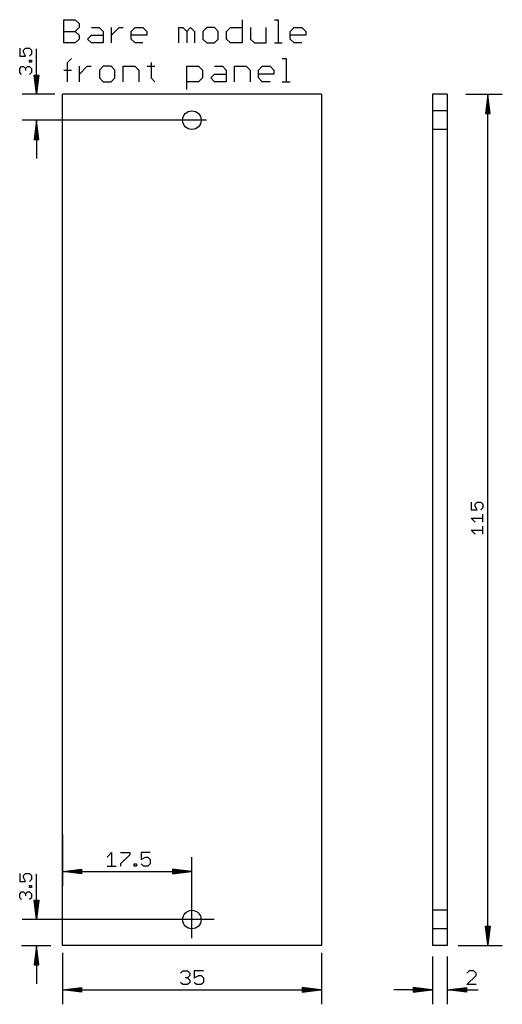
# Model space of a CAD drawing. Extents: x -11 to 144, y -8 to 125.
# Tile 2 of 2: x 79 to 144, y -8 to 125. Entities that reach past the tile are written whole.
import ezdxf

# ---------------------------------------------------------------- set-up
doc = ezdxf.new("R2010")
doc.units = 0
for name, color, linetype in [('114', 253, 'CONTINUOUS'), ('20', 7, 'CONTINUOUS'), ('47', 140, 'CONTINUOUS')]:
    doc.layers.add(name, color=color, linetype=linetype)

msp = doc.modelspace()

# ---------------------------------------------------------------- linework, layer by layer
at = {"layer": '114'}
for p, q in [((85.1778, 121.9278), (85.1778, 125.0749)), ((85.1778, 125.0749), (86.7513, 125.0749)), ((86.7513, 125.0749), (87.2759, 124.5504)), ((109.298, 125.0749), (109.298, 121.9278)), ((113.6455, 125.0749), (114.17, 125.0749)), ((114.17, 125.0749), (114.17, 121.9278)), ((87.2759, 124.0259), (86.7513, 123.5013)), ((87.2759, 124.5504), (87.2759, 124.0259)), ((88.9251, 124.0259), (89.9741, 124.0259)), ((89.9741, 124.0259), (90.4986, 123.5013)), ((91.6233, 121.9278), (91.6233, 124.0259)), ((91.6233, 122.9768), (92.6723, 124.0259)), ((92.6723, 124.0259), (93.1968, 124.0259)), ((94.3089, 123.5013), (94.8334, 124.0259)), ((94.8334, 124.0259), (95.8825, 124.0259)), ((95.8825, 124.0259), (96.407, 123.5013)), ((100.7544, 121.9278), (100.7544, 124.0259)), ((100.7544, 124.0259), (101.279, 124.0259)), ((101.279, 124.0259), (101.8035, 123.5013)), ((101.8035, 123.5013), (102.328, 124.0259)), ((102.328, 124.0259), (102.8525, 123.5013)), ((104.5017, 124.0259), (103.9772, 123.5013)), ((105.5507, 124.0259), (104.5017, 124.0259)), ((106.0753, 123.5013), (105.5507, 124.0259)), ((107.1999, 123.5013), (107.7245, 124.0259)), ((107.7245, 124.0259), (109.298, 124.0259)), ((110.4227, 124.0259), (110.4227, 122.4523)), ((112.5208, 121.9278), (112.5208, 124.0259)), ((115.794, 123.5013), (116.3185, 124.0259)), ((116.3185, 124.0259), (117.3675, 124.0259)), ((117.3675, 124.0259), (117.892, 123.5013)), ((85.1778, 123.5013), (86.7513, 123.5013)), ((86.7513, 123.5013), (87.2759, 122.9768)), ((87.2759, 122.4523), (86.7513, 121.9278)), ((87.2759, 122.9768), (87.2759, 122.4523)), ((88.4006, 122.4523), (88.9251, 122.9768)), ((88.9251, 121.9278), (88.4006, 122.4523)), ((88.9251, 122.9768), (90.4986, 122.9768)), ((90.4986, 123.5013), (90.4986, 121.9278)), ((94.3089, 122.4523), (94.3089, 123.5013)), ((96.407, 122.9768), (94.3089, 122.9768)), ((94.8334, 121.9278), (94.3089, 122.4523)), ((96.407, 123.5013), (96.407, 122.9768)), ((101.8035, 123.5013), (101.8035, 121.9278)), ((102.8525, 123.5013), (102.8525, 121.9278)), ((103.9772, 123.5013), (103.9772, 122.4523)), ((103.9772, 122.4523), (104.5017, 121.9278)), ((105.5507, 121.9278), (106.0753, 122.4523)), ((106.0753, 122.4523), (106.0753, 123.5013)), ((107.1999, 122.4523), (107.1999, 123.5013)), ((107.7245, 121.9278), (107.1999, 122.4523)), ((110.4227, 122.4523), (110.9472, 121.9278)), ((115.794, 122.4523), (115.794, 123.5013)), ((117.892, 122.9768), (115.794, 122.9768)), ((116.3185, 121.9278), (115.794, 122.4523)), ((117.892, 123.5013), (117.892, 122.9768)), ((86.7513, 121.9278), (85.1778, 121.9278)), ((90.4986, 121.9278), (88.9251, 121.9278)), ((95.8825, 121.9278), (94.8334, 121.9278)), ((104.5017, 121.9278), (105.5507, 121.9278)), ((109.298, 121.9278), (107.7245, 121.9278)), ((110.9472, 121.9278), (112.5208, 121.9278)), ((113.6455, 121.9278), (114.6945, 121.9278)), ((117.3675, 121.9278), (116.3185, 121.9278)), ((85.7023, 119.3004), (86.2268, 119.8249)), ((114.7197, 119.8249), (115.2442, 119.8249)), ((115.2442, 119.8249), (115.2442, 116.6778)), ((85.7023, 116.6778), (85.7023, 119.3004)), ((87.3263, 116.6778), (87.3263, 118.7759)), ((87.3263, 117.7268), (88.3753, 118.7759)), ((88.3753, 118.7759), (88.8998, 118.7759)), ((90.5364, 118.7759), (90.0119, 118.2513)), ((91.5855, 118.7759), (90.5364, 118.7759)), ((92.11, 118.2513), (91.5855, 118.7759)), ((93.2347, 116.6778), (93.2347, 118.7759)), ((93.2347, 118.7759), (94.8082, 118.7759)), ((94.8082, 118.7759), (95.3327, 118.2513)), ((96.4574, 118.7759), (97.5065, 118.7759)), ((96.9819, 119.3004), (96.9819, 117.2023)), ((101.8287, 115.6288), (101.8287, 118.7759)), ((101.8287, 118.7759), (103.4022, 118.7759)), ((103.4022, 118.7759), (103.9267, 118.2513)), ((105.576, 118.7759), (106.625, 118.7759)), ((106.625, 118.7759), (107.1495, 118.2513)), ((108.2742, 116.6778), (108.2742, 118.7759)), ((108.2742, 118.7759), (109.8477, 118.7759)), ((109.8477, 118.7759), (110.3723, 118.2513)), ((111.4969, 118.2513), (112.0215, 118.7759)), ((112.0215, 118.7759), (113.0705, 118.7759)), ((113.0705, 118.7759), (113.595, 118.2513)), ((85.1778, 118.2513), (86.2268, 118.2513)), ((90.0119, 118.2513), (90.0119, 117.2023)), ((90.0119, 117.2023), (90.5364, 116.6778)), ((91.5855, 116.6778), (92.11, 117.2023)), ((92.11, 117.2023), (92.11, 118.2513)), ((95.3327, 118.2513), (95.3327, 116.6778)), ((96.9819, 117.2023), (97.5065, 116.6778)), ((103.9267, 117.2023), (103.4022, 116.6778)), ((103.9267, 118.2513), (103.9267, 117.2023)), ((105.0514, 117.2023), (105.576, 117.7268)), ((105.576, 116.6778), (105.0514, 117.2023)), ((105.576, 117.7268), (107.1495, 117.7268)), ((107.1495, 118.2513), (107.1495, 116.6778)), ((110.3723, 118.2513), (110.3723, 116.6778)), ((111.4969, 117.2023), (111.4969, 118.2513)), ((113.595, 117.7268), (111.4969, 117.7268)), ((112.0215, 116.6778), (111.4969, 117.2023)), ((113.595, 118.2513), (113.595, 117.7268)), ((90.5364, 116.6778), (91.5855, 116.6778)), ((103.4022, 116.6778), (101.8287, 116.6778)), ((107.1495, 116.6778), (105.576, 116.6778)), ((113.0705, 116.6778), (112.0215, 116.6778)), ((114.7197, 116.6778), (115.7687, 116.6778))]:
    msp.add_line(p, q, dxfattribs=at)
at = {"layer": '20'}
for p, q in [((85, 0), (85, 115)), ((120, 115), (85, 115)), ((120, 115), (120, 0)), ((135, 115), (135, 4.75)), ((137, 115), (135, 115)), ((137, 115), (137, 4.75)), ((137, 112.75), (135, 112.75)), ((137, 110.25), (135, 110.25)), ((135, 4.75), (135, 2.25)), ((137, 4.75), (135, 4.75)), ((137, 4.75), (137, 2.25)), ((135, 2.25), (135, 0)), ((137, 2.25), (135, 2.25)), ((137, 2.25), (137, 0)), ((120, 0), (85, 0)), ((137, 0), (135, 0))]:
    msp.add_line(p, q, dxfattribs=at)
for centre in [(102.5, 111.5), (102.5, 3.5)]:
    msp.add_circle(centre, 1.25, dxfattribs=at)
at = {"layer": '47'}
for p, q in [((79.235, 121.2123), (79.235, 120.1446)), ((79.7689, 120.9454), (80.0358, 121.2123)), ((80.0358, 121.2123), (80.5697, 121.2123)), ((80.5697, 121.2123), (80.8366, 120.9454)), ((81.5, 115.065), (81.5, 121.1346)), ((79.235, 120.1446), (80.0358, 120.1446)), ((79.7689, 120.6785), (79.7689, 120.9454)), ((80.0358, 120.1446), (79.7689, 120.6785)), ((80.8366, 120.4116), (80.5697, 120.1446)), ((80.8366, 120.9454), (80.8366, 120.4116)), ((79.235, 118.4897), (79.502, 118.7566)), ((79.235, 117.9558), (79.235, 118.4897)), ((79.502, 118.7566), (79.7689, 118.7566)), ((79.7689, 118.7566), (80.0358, 118.4897)), ((80.0358, 118.4897), (80.3027, 118.7566)), ((80.0358, 118.4897), (80.0358, 118.2228)), ((80.3027, 118.7566), (80.5697, 118.7566)), ((80.5697, 119.3261), (80.5697, 119.593)), ((80.5697, 119.593), (80.8366, 119.593)), ((80.8366, 119.3261), (80.5697, 119.3261)), ((80.5697, 118.7566), (80.8366, 118.4897)), ((80.8366, 119.593), (80.8366, 119.3261)), ((80.8366, 118.4897), (80.8366, 117.9558)), ((79.502, 117.6889), (79.235, 117.9558)), ((80.8366, 117.9558), (80.5697, 117.6889)), ((81.5, 115.065), (81.1808, 117.6)), ((81.1808, 117.6), (81.8192, 117.6)), ((81.5, 115.065), (81.24, 117.6)), ((81.5, 115.065), (81.37, 117.6)), ((81.8192, 117.6), (81.5, 115.065)), ((81.63, 117.6), (81.5, 115.065)), ((81.76, 117.6), (81.5, 115.065)), ((84, 115), (79.55, 115)), ((139.5, 115), (144.45, 115)), ((142.5, 114.935), (142.1808, 112.4)), ((142.5, 114.935), (142.24, 112.4)), ((142.5, 114.935), (142.37, 112.4)), ((142.5, 0.065), (142.5, 114.935)), ((142.8192, 112.4), (142.5, 114.935)), ((142.63, 112.4), (142.5, 114.935)), ((142.76, 112.4), (142.5, 114.935)), ((142.1808, 112.4), (142.8192, 112.4)), ((104.5, 111.5), (79.55, 111.5)), ((81.5, 111.435), (81.1808, 108.9)), ((81.5, 111.435), (81.24, 108.9)), ((81.5, 111.435), (81.37, 108.9)), ((81.5, 111.435), (81.5, 106.3)), ((81.8192, 108.9), (81.5, 111.435)), ((81.63, 108.9), (81.5, 111.435)), ((81.76, 108.9), (81.5, 111.435)), ((81.1808, 108.9), (81.8192, 108.9)), ((140.235, 59.9048), (140.235, 58.837)), ((140.7689, 59.6378), (141.0358, 59.9048)), ((141.0358, 59.9048), (141.5697, 59.9048)), ((141.5697, 59.9048), (141.8366, 59.6378)), ((140.235, 58.837), (141.0358, 58.837)), ((140.7689, 59.3709), (140.7689, 59.6378)), ((141.0358, 58.837), (140.7689, 59.3709)), ((141.8366, 59.104), (141.5697, 58.837)), ((141.8366, 59.6378), (141.8366, 59.104)), ((140.7689, 57.1999), (140.235, 57.7337)), ((140.235, 57.7337), (141.8366, 57.7337)), ((141.8366, 57.1999), (141.8366, 58.2676)), ((140.7689, 55.5627), (140.235, 56.0966)), ((140.235, 56.0966), (141.8366, 56.0966)), ((141.8366, 55.5627), (141.8366, 56.6304)), ((85, 15), (85, 8.05)), ((91.0369, 11.939), (91.6533, 12.5554)), ((91.6533, 12.5554), (91.6533, 10.7062)), ((92.8784, 12.5554), (94.1112, 12.5554)), ((94.1112, 12.2472), (92.8784, 11.0144)), ((94.1112, 12.5554), (94.1112, 12.2472)), ((96.8736, 12.5554), (95.6408, 12.5554)), ((95.6408, 12.5554), (95.6408, 11.6308)), ((91.0369, 10.7062), (92.2696, 10.7062)), ((92.8784, 11.0144), (92.8784, 10.7062)), ((94.72, 10.7062), (94.72, 11.0144)), ((94.72, 11.0144), (95.0282, 11.0144)), ((95.0282, 10.7062), (94.72, 10.7062)), ((95.0282, 11.0144), (95.0282, 10.7062)), ((95.6408, 11.6308), (96.2572, 11.939)), ((95.949, 10.7062), (95.6408, 11.0144)), ((96.5654, 10.7062), (95.949, 10.7062)), ((96.2572, 11.939), (96.5654, 11.939)), ((96.5654, 11.939), (96.8736, 11.6308)), ((96.8736, 11.0144), (96.5654, 10.7062)), ((96.8736, 11.6308), (96.8736, 11.0144)), ((102.5, 1), (102.5, 11.95)), ((79.235, 9.7123), (79.235, 8.6446)), ((79.7689, 9.4454), (80.0358, 9.7123)), ((79.7689, 9.1785), (79.7689, 9.4454)), ((80.0358, 9.7123), (80.5697, 9.7123)), ((80.5697, 9.7123), (80.8366, 9.4454)), ((80.8366, 9.4454), (80.8366, 8.9116)), ((81.5, 3.565), (81.5, 9.6346)), ((85.065, 10), (87.6, 10.3192)), ((85.065, 10), (87.6, 10.26)), ((85.065, 10), (87.6, 10.13)), ((85.065, 10), (102.435, 10)), ((87.6, 9.6808), (85.065, 10)), ((87.6, 9.87), (85.065, 10)), ((87.6, 9.74), (85.065, 10)), ((87.6, 10.3192), (87.6, 9.6808)), ((102.435, 10), (99.9, 10.3192)), ((99.9, 10.3192), (99.9, 9.6808)), ((102.435, 10), (99.9, 10.26)), ((102.435, 10), (99.9, 10.13)), ((99.9, 9.6808), (102.435, 10)), ((99.9, 9.87), (102.435, 10)), ((99.9, 9.74), (102.435, 10)), ((79.235, 8.6446), (80.0358, 8.6446)), ((80.0358, 8.6446), (79.7689, 9.1785)), ((80.8366, 8.9116), (80.5697, 8.6446)), ((80.5697, 7.8261), (80.5697, 8.093)), ((80.5697, 8.093), (80.8366, 8.093)), ((80.8366, 8.093), (80.8366, 7.8261)), ((79.235, 6.9897), (79.502, 7.2566)), ((79.235, 6.4558), (79.235, 6.9897)), ((79.502, 7.2566), (79.7689, 7.2566)), ((79.7689, 7.2566), (80.0358, 6.9897)), ((80.0358, 6.9897), (80.3027, 7.2566)), ((80.0358, 6.9897), (80.0358, 6.7228)), ((80.3027, 7.2566), (80.5697, 7.2566)), ((80.8366, 7.8261), (80.5697, 7.8261)), ((80.5697, 7.2566), (80.8366, 6.9897)), ((80.8366, 6.9897), (80.8366, 6.4558)), ((79.502, 6.1889), (79.235, 6.4558)), ((80.8366, 6.4558), (80.5697, 6.1889)), ((81.5, 3.565), (81.1808, 6.1)), ((81.1808, 6.1), (81.8192, 6.1)), ((81.5, 3.565), (81.24, 6.1)), ((81.5, 3.565), (81.37, 6.1)), ((81.8192, 6.1), (81.5, 3.565)), ((81.63, 6.1), (81.5, 3.565)), ((81.76, 6.1), (81.5, 3.565)), ((105.5, 3.5), (79.55, 3.5)), ((142.5, 0.065), (142.1808, 2.6)), ((142.1808, 2.6), (142.8192, 2.6)), ((142.5, 0.065), (142.24, 2.6)), ((142.5, 0.065), (142.37, 2.6)), ((142.8192, 2.6), (142.5, 0.065)), ((142.63, 2.6), (142.5, 0.065)), ((142.76, 2.6), (142.5, 0.065)), ((79.5, 0), (83.45, 0)), ((138.5, 0), (144.45, 0)), ((81.5, -0.065), (81.1808, -2.6)), ((81.5, -0.065), (81.24, -2.6)), ((81.5, -0.065), (81.37, -2.6)), ((81.5, -0.065), (81.5, -5.2)), ((81.8192, -2.6), (81.5, -0.065)), ((81.63, -2.6), (81.5, -0.065)), ((81.76, -2.6), (81.5, -0.065)), ((85, -1), (85, -7.95)), ((120, -1), (120, -7.95)), ((81.1808, -2.6), (81.8192, -2.6)), ((135, -1.5), (135, -7.95)), ((137, -1.5), (137, -7.95)), ((100.9829, -3.7528), (101.2911, -3.4446)), ((101.2911, -3.4446), (101.9075, -3.4446)), ((101.9075, -3.4446), (102.2157, -3.7528)), ((102.2157, -3.7528), (102.2157, -4.061)), ((104.0573, -3.4446), (102.8245, -3.4446)), ((102.8245, -3.4446), (102.8245, -4.3692)), ((139.9844, -3.4446), (139.6762, -3.7528)), ((140.6008, -3.4446), (139.9844, -3.4446)), ((140.909, -3.7528), (140.6008, -3.4446)), ((140.909, -4.061), (140.909, -3.7528)), ((101.2911, -5.2938), (100.9829, -4.9856)), ((101.9075, -5.2938), (101.2911, -5.2938)), ((101.9075, -4.3692), (101.5993, -4.3692)), ((102.2157, -4.061), (101.9075, -4.3692)), ((101.9075, -4.3692), (102.2157, -4.6774)), ((102.2157, -4.9856), (101.9075, -5.2938)), ((102.2157, -4.6774), (102.2157, -4.9856)), ((102.8245, -4.3692), (103.4409, -4.061)), ((103.1327, -5.2938), (102.8245, -4.9856)), ((103.7491, -5.2938), (103.1327, -5.2938)), ((103.4409, -4.061), (103.7491, -4.061)), ((103.7491, -4.061), (104.0573, -4.3692)), ((104.0573, -4.9856), (103.7491, -5.2938)), ((104.0573, -4.3692), (104.0573, -4.9856)), ((139.6762, -5.2938), (140.909, -4.061)), ((140.909, -5.2938), (139.6762, -5.2938)), ((85.065, -6), (87.6, -5.6808)), ((85.065, -6), (87.6, -5.74)), ((85.065, -6), (87.6, -5.87)), ((85.065, -6), (119.935, -6)), ((87.6, -6.3192), (85.065, -6)), ((87.6, -6.13), (85.065, -6)), ((87.6, -6.26), (85.065, -6)), ((87.6, -5.6808), (87.6, -6.3192)), ((119.935, -6), (117.4, -5.6808)), ((117.4, -5.6808), (117.4, -6.3192)), ((119.935, -6), (117.4, -5.74)), ((119.935, -6), (117.4, -5.87)), ((117.4, -6.3192), (119.935, -6)), ((117.4, -6.13), (119.935, -6)), ((117.4, -6.26), (119.935, -6)), ((134.935, -6), (129.8, -6)), ((134.935, -6), (132.4, -5.6808)), ((132.4, -5.6808), (132.4, -6.3192)), ((134.935, -6), (132.4, -5.74)), ((134.935, -6), (132.4, -5.87)), ((132.4, -6.3192), (134.935, -6)), ((132.4, -6.13), (134.935, -6)), ((132.4, -6.26), (134.935, -6)), ((137.065, -6), (139.6, -5.6808)), ((137.065, -6), (139.6, -5.74)), ((137.065, -6), (139.6, -5.87)), ((137.065, -6), (141.1977, -6)), ((139.6, -6.3192), (137.065, -6)), ((139.6, -6.13), (137.065, -6)), ((139.6, -6.26), (137.065, -6)), ((139.6, -5.6808), (139.6, -6.3192))]:
    msp.add_line(p, q, dxfattribs=at)

doc.saveas('drawing.dxf')
